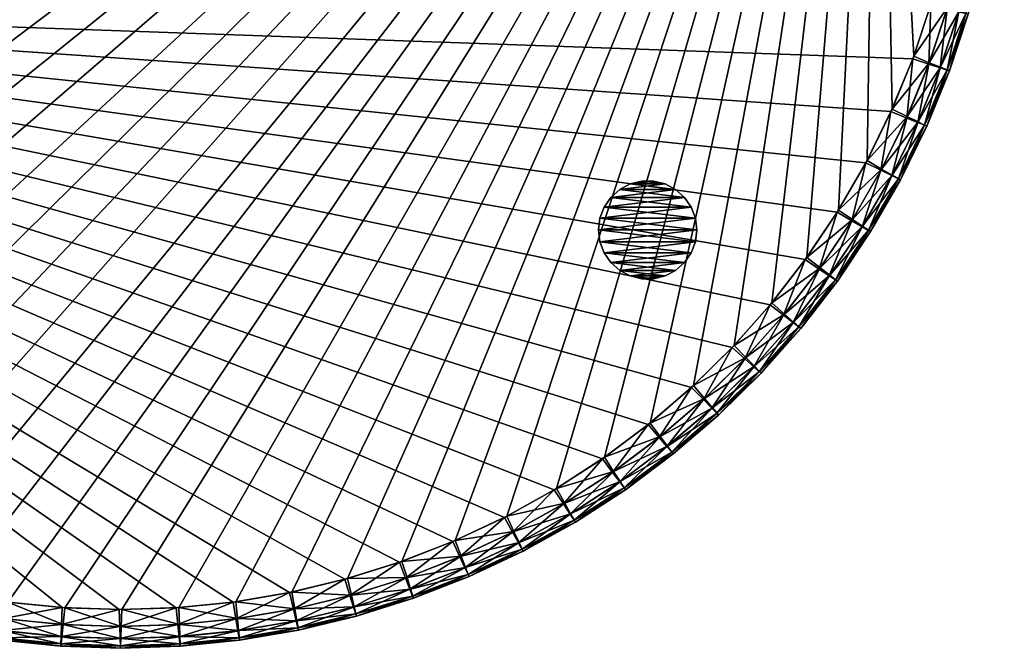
# Model space of a CAD drawing. Header units: inches. Extents: x -9 to 9, y -9 to 9.
# Tile 3 of 5: x -1 to 9, y -9 to -2.6. Entities that reach past the tile are written whole.
import ezdxf

# ---------------------------------------------------------------- set-up
doc = ezdxf.new("R2010")
doc.units = ezdxf.units.IN
doc.header["$LTSCALE"] = 0.03937
doc.header["$MEASUREMENT"] = 0
for name, color, linetype in [('A-FURN-3-ST', 150, 'Continuous'), ('A-FURN-3-ST-GD', 252, 'Continuous'), ('A-FURN-3-ST-SI', 160, 'Continuous')]:
    doc.layers.add(name, color=color, linetype=linetype)

msp = doc.modelspace()

# ---------------------------------------------------------------- meshes
at = {"layer": 'A-FURN-3-ST'}
mesh = msp.add_polyface(dxfattribs=at)
corners = [(-8.128, 3.318, 14.725), (-7.885, 3.859, 14.725), (-8.24, 3.369, 14.652), (-7.993, 3.917, 14.652), (-7.971, 3.248, 14.75), (-7.733, 3.778, 14.75), (-7.606, 4.383, 14.725), (-7.711, 4.448, 14.652), (-7.46, 4.292, 14.75), (-7.293, 4.886, 14.725), (-7.393, 4.958, 14.652), (-7.154, 4.786, 14.75), (-6.947, 5.368, 14.725), (-7.041, 5.446, 14.652), (-6.814, 5.258, 14.75), (-8.059, 3.952, 14.529), (-7.773, 4.487, 14.529), (-8.08, 3.964, 14.357), (-7.794, 4.5, 14.357), (-7.453, 5.002, 14.529), (-7.473, 5.016, 14.357), (-7.098, 5.493, 14.529), (3.113, 8.024, 14.75), (2.564, 8.216, 14.75), (-7.297, -4.564, 14.75), (2.003, 8.37, 14.75), (1.434, 8.487, 14.75), (0.858, 8.564, 14.75), (0.277, 8.602, 14.75), (-0.304, 8.602, 14.75), (-0.884, 8.561, 14.75), (-1.46, 8.482, 14.75), (-2.029, 8.364, 14.75), (-2.589, 8.208, 14.75), (-3.137, 8.015, 14.75), (-3.671, 7.785, 14.75), (-4.189, 7.519, 14.75), (-4.687, 7.219, 14.75), (-5.163, 6.886, 14.75), (-5.616, 6.522, 14.75), (-6.044, 6.128, 14.75), (-6.444, 5.706, 14.75), (-8.172, 2.702, 14.75), (-8.335, 2.144, 14.75)]
mesh.append_faces([[corners[k] for k in face] for face in [(0, 1, 2), (1, 3, 2), (4, 5, 0), (5, 1, 0), (1, 6, 3), (6, 7, 3), (5, 8, 1), (8, 6, 1), (6, 9, 7), (9, 10, 7), (8, 11, 6), (11, 9, 6), (9, 12, 10), (12, 13, 10), (11, 14, 9), (14, 12, 9), (3, 7, 15), (7, 16, 15), (15, 16, 17), (16, 18, 17), (7, 10, 16), (10, 19, 16), (16, 19, 18), (19, 20, 18), (10, 13, 19), (13, 21, 19), (19, 21, 20), (22, 23, 24), (23, 25, 24), (25, 26, 24), (26, 27, 24), (27, 28, 24), (28, 29, 24), (29, 30, 24), (30, 31, 24), (31, 32, 24), (32, 33, 24), (33, 34, 24), (34, 35, 24), (35, 36, 24), (36, 37, 24), (37, 38, 24), (38, 39, 24), (39, 40, 24), (40, 41, 24), (41, 14, 24), (14, 11, 24), (11, 8, 24), (8, 5, 24), (5, 4, 24), (4, 42, 24), (42, 43, 24)]])
mesh = msp.add_polyface(dxfattribs=at)
corners = [(3.181, 8.182, 14.725), (3.726, 7.949, 14.725), (3.229, 8.295, 14.652), (3.782, 8.058, 14.652), (3.113, 8.024, 14.75), (3.647, 7.796, 14.75), (4.254, 7.679, 14.725), (4.317, 7.785, 14.652), (4.165, 7.532, 14.75), (4.763, 7.375, 14.725), (4.833, 7.476, 14.652), (4.664, 7.233, 14.75), (5.25, 7.036, 14.725), (5.326, 7.132, 14.652), (5.142, 6.902, 14.75), (5.713, 6.666, 14.725), (5.796, 6.756, 14.652), (5.596, 6.539, 14.75), (6.15, 6.265, 14.725), (6.025, 6.146, 14.75), (3.815, 8.124, 14.529), (4.355, 7.848, 14.529), (3.827, 8.146, 14.357), (4.368, 7.869, 14.357), (4.875, 7.536, 14.529), (4.889, 7.556, 14.357), (5.373, 7.19, 14.529), (5.388, 7.209, 14.357), (5.846, 6.811, 14.529), (5.862, 6.829, 14.357), (6.239, 6.35, 14.652), (6.292, 6.401, 14.529), (7.721, 3.802, 14.75), (7.447, 4.315, 14.75), (-7.297, -4.564, 14.75), (7.139, 4.808, 14.75), (6.798, 5.279, 14.75), (6.426, 5.726, 14.75)]
mesh.append_faces([[corners[k] for k in face] for face in [(0, 1, 2), (1, 3, 2), (4, 5, 0), (5, 1, 0), (1, 6, 3), (6, 7, 3), (5, 8, 1), (8, 6, 1), (6, 9, 7), (9, 10, 7), (8, 11, 6), (11, 9, 6), (9, 12, 10), (12, 13, 10), (11, 14, 9), (14, 12, 9), (12, 15, 13), (15, 16, 13), (14, 17, 12), (17, 15, 12), (15, 18, 16), (17, 19, 15), (19, 18, 15), (3, 7, 20), (7, 21, 20), (20, 21, 22), (21, 23, 22), (7, 10, 21), (10, 24, 21), (21, 24, 23), (24, 25, 23), (10, 13, 24), (13, 26, 24), (24, 26, 25), (26, 27, 25), (13, 16, 26), (16, 28, 26), (26, 28, 27), (28, 29, 27), (16, 30, 28), (28, 31, 29), (32, 33, 34), (33, 35, 34), (35, 36, 34), (36, 37, 34), (37, 19, 34), (19, 17, 34), (17, 14, 34), (14, 11, 34), (11, 8, 34), (8, 5, 34), (5, 4, 34)]])
mesh = msp.add_polyface(dxfattribs=at)
corners = [(-2.84, -8.125, 14.75), (-3.382, -7.915, 14.75), (-2.902, -8.285, 14.725), (-3.455, -8.07, 14.725), (-3.992, -7.819, 14.725), (-3.507, -8.182, 14.652), (-4.052, -7.926, 14.652), (-3.909, -7.668, 14.75), (-4.511, -7.531, 14.725), (-4.578, -7.635, 14.652), (-4.417, -7.387, 14.75), (-5.009, -7.21, 14.725), (-5.083, -7.308, 14.652), (-4.906, -7.072, 14.75), (-5.484, -6.855, 14.725), (-5.564, -6.948, 14.652), (-5.372, -6.724, 14.75), (-5.935, -6.469, 14.725), (-6.021, -6.557, 14.652), (-5.814, -6.346, 14.75), (-6.358, -6.054, 14.725), (-6.229, -5.939, 14.75), (-4.087, -7.991, 14.529), (-3.539, -8.248, 14.529), (-4.099, -8.012, 14.357), (-3.549, -8.271, 14.357), (-4.618, -7.696, 14.529), (-4.631, -7.717, 14.357), (-5.127, -7.367, 14.529), (-5.141, -7.387, 14.357), (-5.612, -7.004, 14.529), (-5.628, -7.023, 14.357), (-6.072, -6.609, 14.529), (-6.09, -6.627, 14.357), (7.721, 3.802, 14.75), (-6.616, -5.505, 14.75), (-6.972, -5.046, 14.75), (-7.297, -4.564, 14.75)]
mesh.append_faces([[corners[k] for k in face] for face in [(0, 1, 2), (1, 3, 2), (3, 4, 5), (4, 6, 5), (1, 7, 3), (7, 4, 3), (4, 8, 6), (8, 9, 6), (7, 10, 4), (10, 8, 4), (8, 11, 9), (11, 12, 9), (10, 13, 8), (13, 11, 8), (11, 14, 12), (14, 15, 12), (13, 16, 11), (16, 14, 11), (14, 17, 15), (17, 18, 15), (16, 19, 14), (19, 17, 14), (17, 20, 18), (19, 21, 17), (21, 20, 17), (6, 22, 23), (22, 24, 25), (6, 9, 22), (9, 26, 22), (22, 26, 24), (26, 27, 24), (9, 12, 26), (12, 28, 26), (26, 28, 27), (28, 29, 27), (12, 15, 28), (15, 30, 28), (28, 30, 29), (30, 31, 29), (15, 18, 30), (18, 32, 30), (30, 32, 31), (32, 33, 31), (34, 7, 1), (34, 10, 7), (34, 13, 10), (34, 16, 13), (34, 19, 16), (34, 21, 19), (34, 35, 21), (34, 36, 35), (34, 37, 36)]])
mesh = msp.add_polyface(dxfattribs=at)
corners = [(7.856, -3.515, 14.75), (8.011, -3.591, 14.725), (8.235, -3.042, 14.725), (7.75, -4.124, 14.725), (8.121, -3.645, 14.652), (7.857, -4.185, 14.652), (7.601, -4.038, 14.75), (7.454, -4.637, 14.725), (7.556, -4.706, 14.652), (7.311, -4.541, 14.75), (7.124, -5.13, 14.725), (7.221, -5.205, 14.652), (6.988, -5.025, 14.75), (6.761, -5.599, 14.725), (6.633, -5.485, 14.75), (7.92, -4.222, 14.529), (8.187, -3.678, 14.529), (7.942, -4.234, 14.357), (8.21, -3.688, 14.357), (7.617, -4.747, 14.529), (7.638, -4.761, 14.357), (7.28, -5.25, 14.529), (7.299, -5.265, 14.357), (6.853, -5.681, 14.652), (7.721, 3.802, 14.75), (8.076, -2.977, 14.75), (8.258, -2.425, 14.75), (6.247, -5.92, 14.75), (5.833, -6.328, 14.75), (5.393, -6.708, 14.75), (4.928, -7.057, 14.75), (4.44, -7.373, 14.75), (3.932, -7.656, 14.75), (3.406, -7.904, 14.75), (2.865, -8.116, 14.75), (2.311, -8.291, 14.75), (1.746, -8.428, 14.75), (1.173, -8.527, 14.75), (0.594, -8.586, 14.75), (0.013, -8.607, 14.75), (-0.568, -8.588, 14.75), (-1.146, -8.53, 14.75), (-1.72, -8.433, 14.75), (-2.285, -8.298, 14.75), (-2.84, -8.125, 14.75), (-3.382, -7.915, 14.75)]
mesh.append_faces([[corners[k] for k in face] for face in [(0, 1, 2), (1, 3, 4), (3, 5, 4), (0, 6, 1), (6, 3, 1), (3, 7, 5), (7, 8, 5), (6, 9, 3), (9, 7, 3), (7, 10, 8), (10, 11, 8), (9, 12, 7), (12, 10, 7), (10, 13, 11), (12, 14, 10), (14, 13, 10), (5, 15, 16), (15, 17, 18), (5, 8, 15), (8, 19, 15), (15, 19, 17), (19, 20, 17), (8, 11, 19), (11, 21, 19), (19, 21, 20), (21, 22, 20), (11, 23, 21), (24, 25, 26), (24, 0, 25), (24, 6, 0), (24, 9, 6), (24, 12, 9), (24, 14, 12), (24, 27, 14), (24, 28, 27), (24, 29, 28), (24, 30, 29), (24, 31, 30), (24, 32, 31), (24, 33, 32), (24, 34, 33), (24, 35, 34), (24, 36, 35), (24, 37, 36), (24, 38, 37), (24, 39, 38), (24, 40, 39), (24, 41, 40), (24, 42, 41), (24, 43, 42), (24, 44, 43), (24, 45, 44)]])
mesh = msp.add_polyface(dxfattribs=at)
corners = [(8.778, -0.141, 14.725), (8.748, -0.733, 14.725), (8.901, -0.147, 14.652), (8.87, -0.748, 14.652), (8.606, -0.132, 14.75), (8.577, -0.713, 14.75), (8.679, -1.322, 14.725), (8.8, -1.345, 14.652), (8.51, -1.29, 14.75), (8.57, -1.905, 14.725), (8.689, -1.936, 14.652), (8.403, -1.862, 14.75), (8.422, -2.479, 14.725), (8.538, -2.518, 14.652), (8.258, -2.425, 14.75), (8.235, -3.042, 14.725), (8.349, -3.089, 14.652), (8.076, -2.977, 14.75), (8.011, -3.591, 14.725), (8.121, -3.645, 14.652), (7.856, -3.515, 14.75), (8.974, -0.151, 14.529), (8.944, -0.756, 14.529), (8.999, -0.152, 14.357), (8.968, -0.759, 14.357), (8.872, -1.358, 14.529), (8.896, -1.363, 14.357), (8.76, -1.954, 14.529), (8.784, -1.96, 14.357), (8.608, -2.541, 14.529), (8.632, -2.549, 14.357), (8.417, -3.116, 14.529), (8.44, -3.126, 14.357), (8.187, -3.678, 14.529), (8.21, -3.688, 14.357), (7.857, -4.185, 14.652), (7.92, -4.222, 14.529), (8.595, 0.449, 14.75), (7.721, 3.802, 14.75)]
mesh.append_faces([[corners[k] for k in face] for face in [(0, 1, 2), (1, 3, 2), (4, 5, 0), (5, 1, 0), (1, 6, 3), (6, 7, 3), (5, 8, 1), (8, 6, 1), (6, 9, 7), (9, 10, 7), (8, 11, 6), (11, 9, 6), (9, 12, 10), (12, 13, 10), (11, 14, 9), (14, 12, 9), (12, 15, 13), (15, 16, 13), (14, 17, 12), (17, 15, 12), (15, 18, 16), (18, 19, 16), (17, 20, 15), (2, 3, 21), (3, 22, 21), (21, 22, 23), (22, 24, 23), (3, 7, 22), (7, 25, 22), (22, 25, 24), (25, 26, 24), (7, 10, 25), (10, 27, 25), (25, 27, 26), (27, 28, 26), (10, 13, 27), (13, 29, 27), (27, 29, 28), (29, 30, 28), (13, 16, 29), (16, 31, 29), (29, 31, 30), (31, 32, 30), (16, 19, 31), (19, 33, 31), (31, 33, 32), (33, 34, 32), (19, 35, 33), (33, 36, 34), (8, 5, 11), (5, 4, 11), (4, 37, 11), (38, 14, 11)]])
mesh = msp.add_polyface(dxfattribs=at)
corners = [(5.127, -7.367, 0.971), (5.564, -6.948, 0.848), (5.083, -7.308, 0.848), (5.612, -7.004, 0.971), (5.141, -7.387, 1.143), (5.628, -7.023, 1.143), (4.618, -7.696, 0.971), (4.578, -7.635, 0.848), (4.631, -7.717, 1.143), (4.088, -7.991, 0.971), (4.052, -7.926, 0.848), (4.099, -8.012, 1.143), (3.539, -8.248, 0.971), (3.507, -8.182, 0.848), (3.549, -8.271, 1.143), (2.902, -8.285, 0.775), (3.382, -7.915, 0.75), (2.84, -8.125, 0.75), (3.455, -8.07, 0.775), (3.992, -7.819, 0.775), (3.909, -7.668, 0.75), (4.511, -7.531, 0.775), (4.417, -7.387, 0.75), (5.009, -7.21, 0.775), (4.906, -7.072, 0.75), (5.484, -6.855, 0.775), (5.372, -6.724, 0.75), (-8.258, -2.425, 0.75), (5.814, -6.346, 0.75), (6.229, -5.939, 0.75), (6.616, -5.505, 0.75), (6.972, -5.046, 0.75), (7.297, -4.564, 0.75), (7.589, -4.061, 0.75), (7.845, -3.539, 0.75), (8.067, -3.002, 0.75), (8.251, -2.45, 0.75), (8.397, -1.888, 0.75), (8.506, -1.316, 0.75), (8.575, -0.739, 0.75), (8.605, -0.159, 0.75), (8.597, 0.423, 0.75), (8.548, 1.002, 0.75)]
mesh.append_faces([[corners[k] for k in face] for face in [(0, 1, 2), (0, 3, 1), (4, 3, 0), (4, 5, 3), (6, 2, 7), (6, 0, 2), (8, 0, 6), (8, 4, 0), (9, 7, 10), (9, 6, 7), (11, 6, 9), (11, 8, 6), (12, 10, 13), (12, 9, 10), (14, 11, 9), (15, 16, 17), (15, 18, 16), (13, 19, 18), (13, 10, 19), (18, 20, 16), (18, 19, 20), (10, 21, 19), (10, 7, 21), (19, 22, 20), (19, 21, 22), (7, 23, 21), (7, 2, 23), (21, 24, 22), (21, 23, 24), (2, 25, 23), (2, 1, 25), (23, 26, 24), (23, 25, 26), (16, 20, 27), (20, 22, 27), (22, 24, 27), (24, 26, 27), (26, 28, 27), (28, 29, 27), (29, 30, 27), (30, 31, 27), (31, 32, 27), (32, 33, 27), (33, 34, 27), (34, 35, 27), (35, 36, 27), (36, 37, 27), (37, 38, 27), (38, 39, 27), (39, 40, 27), (40, 41, 27), (41, 42, 27)]])
mesh = msp.add_polyface(dxfattribs=at)
corners = [(8.943, -0.758, 0.971), (8.9, -0.154, 0.848), (8.87, -0.754, 0.848), (8.974, -0.152, 0.971), (8.968, -0.759, 1.143), (8.999, -0.152, 1.143), (8.872, -1.36, 0.971), (8.799, -1.351, 0.848), (8.896, -1.363, 1.143), (8.76, -1.956, 0.971), (8.687, -1.942, 0.848), (8.784, -1.96, 1.143), (8.608, -2.543, 0.971), (8.536, -2.524, 0.848), (8.632, -2.549, 1.143), (8.416, -3.118, 0.971), (8.346, -3.095, 0.848), (8.44, -3.126, 1.143), (8.187, -3.679, 0.971), (8.119, -3.651, 0.848), (8.21, -3.688, 1.143), (7.92, -4.223, 0.971), (7.942, -4.234, 1.143), (7.854, -4.191, 0.848), (8.005, -3.605, 0.775), (7.743, -4.137, 0.775), (7.845, -3.539, 0.75), (8.23, -3.056, 0.775), (8.067, -3.002, 0.75), (8.417, -2.493, 0.775), (8.251, -2.45, 0.75), (8.566, -1.919, 0.775), (8.397, -1.888, 0.75), (8.677, -1.337, 0.775), (8.506, -1.316, 0.75), (8.747, -0.748, 0.775), (8.575, -0.739, 0.75), (8.778, -0.156, 0.775), (8.605, -0.159, 0.75), (8.597, 0.423, 0.75)]
mesh.append_faces([[corners[k] for k in face] for face in [(0, 1, 2), (0, 3, 1), (4, 3, 0), (4, 5, 3), (6, 2, 7), (6, 0, 2), (8, 0, 6), (8, 4, 0), (9, 7, 10), (9, 6, 7), (11, 6, 9), (11, 8, 6), (12, 10, 13), (12, 9, 10), (14, 9, 12), (14, 11, 9), (15, 13, 16), (15, 12, 13), (17, 12, 15), (17, 14, 12), (18, 16, 19), (18, 15, 16), (20, 15, 18), (20, 17, 15), (21, 18, 19), (22, 20, 18), (23, 19, 24), (25, 24, 26), (19, 27, 24), (19, 16, 27), (24, 28, 26), (24, 27, 28), (16, 29, 27), (16, 13, 29), (27, 30, 28), (27, 29, 30), (13, 31, 29), (13, 10, 31), (29, 32, 30), (29, 31, 32), (10, 33, 31), (10, 7, 33), (31, 34, 32), (31, 33, 34), (7, 35, 33), (7, 2, 35), (33, 36, 34), (33, 35, 36), (2, 37, 35), (2, 1, 37), (35, 38, 36), (35, 37, 38), (37, 39, 38)]])
mesh = msp.add_polyface(dxfattribs=at)
corners = [(-0.607, -8.955, 0.971), (-0.003, -8.902, 0.848), (-0.604, -8.881, 0.848), (-0.608, -8.979, 1.143), (-0.001, -8.975, 0.971), (-1.21, -8.894, 0.971), (-1.202, -8.82, 0.848), (-1.212, -8.918, 1.143), (-1.808, -8.792, 0.971), (-1.795, -8.719, 0.848), (-1.812, -8.816, 1.143), (-2.397, -8.649, 0.971), (-2.38, -8.578, 0.848), (-2.403, -8.673, 1.143), (-2.975, -8.468, 0.971), (-2.953, -8.398, 0.848), (-2.983, -8.491, 1.143), (-3.54, -8.248, 0.971), (-3.513, -8.179, 0.848), (-3.549, -8.271, 1.143), (-0.007, -8.779, 0.775), (-0.6, -8.758, 0.775), (-4.005, -7.812, 0.775), (-3.469, -8.064, 0.775), (-3.406, -7.904, 0.75), (-2.916, -8.28, 0.775), (-2.865, -8.116, 0.75), (-2.351, -8.458, 0.775), (-2.311, -8.291, 0.75), (-1.774, -8.598, 0.775), (-1.746, -8.428, 0.75), (-1.19, -8.698, 0.775), (-1.173, -8.527, 0.75), (-0.594, -8.586, 0.75), (-8.258, -2.425, 0.75), (-0.013, -8.607, 0.75), (0.568, -8.588, 0.75), (1.146, -8.53, 0.75), (1.72, -8.433, 0.75), (2.285, -8.298, 0.75), (2.84, -8.125, 0.75), (3.382, -7.915, 0.75)]
mesh.append_faces([[corners[k] for k in face] for face in [(0, 1, 2), (3, 4, 0), (5, 2, 6), (5, 0, 2), (7, 0, 5), (7, 3, 0), (8, 6, 9), (8, 5, 6), (10, 5, 8), (10, 7, 5), (11, 9, 12), (11, 8, 9), (13, 8, 11), (13, 10, 8), (14, 12, 15), (14, 11, 12), (16, 11, 14), (16, 13, 11), (17, 15, 18), (17, 14, 15), (19, 14, 17), (19, 16, 14), (2, 20, 21), (22, 23, 24), (18, 25, 23), (18, 15, 25), (23, 26, 24), (23, 25, 26), (15, 27, 25), (15, 12, 27), (25, 28, 26), (25, 27, 28), (12, 29, 27), (12, 9, 29), (27, 30, 28), (27, 29, 30), (9, 31, 29), (9, 6, 31), (29, 32, 30), (29, 31, 32), (6, 21, 31), (6, 2, 21), (31, 33, 32), (31, 21, 33), (32, 33, 34), (33, 35, 34), (35, 36, 34), (36, 37, 34), (37, 38, 34), (38, 39, 34), (39, 40, 34), (40, 41, 34)]])
mesh = msp.add_polyface(dxfattribs=at)
corners = [(7.92, -4.223, 0.971), (8.119, -3.651, 0.848), (7.854, -4.191, 0.848), (7.942, -4.234, 1.143), (8.187, -3.679, 0.971), (7.617, -4.748, 0.971), (7.553, -4.712, 0.848), (7.638, -4.761, 1.143), (7.279, -5.252, 0.971), (7.217, -5.211, 0.848), (7.299, -5.265, 1.143), (6.907, -5.731, 0.971), (6.849, -5.686, 0.848), (6.927, -5.746, 1.143), (6.505, -6.184, 0.971), (6.45, -6.135, 0.848), (6.523, -6.201, 1.143), (6.072, -6.609, 0.971), (6.021, -6.557, 0.848), (6.09, -6.627, 1.143), (5.612, -7.004, 0.971), (5.564, -6.948, 0.848), (5.628, -7.023, 1.143), (5.935, -6.469, 0.775), (5.484, -6.855, 0.775), (5.814, -6.346, 0.75), (5.372, -6.724, 0.75), (6.358, -6.054, 0.775), (6.229, -5.939, 0.75), (6.752, -5.611, 0.775), (6.616, -5.505, 0.75), (7.115, -5.142, 0.775), (6.972, -5.046, 0.75), (7.446, -4.65, 0.775), (7.297, -4.564, 0.75), (7.743, -4.137, 0.775), (7.589, -4.061, 0.75), (8.005, -3.605, 0.775), (7.845, -3.539, 0.75)]
mesh.append_faces([[corners[k] for k in face] for face in [(0, 1, 2), (3, 4, 0), (5, 2, 6), (5, 0, 2), (7, 0, 5), (7, 3, 0), (8, 6, 9), (8, 5, 6), (10, 5, 8), (10, 7, 5), (11, 9, 12), (11, 8, 9), (13, 8, 11), (13, 10, 8), (14, 12, 15), (14, 11, 12), (16, 11, 14), (16, 13, 11), (17, 15, 18), (17, 14, 15), (19, 14, 17), (19, 16, 14), (20, 18, 21), (20, 17, 18), (22, 17, 20), (22, 19, 17), (21, 23, 24), (21, 18, 23), (24, 25, 26), (24, 23, 25), (18, 27, 23), (18, 15, 27), (23, 28, 25), (23, 27, 28), (15, 29, 27), (15, 12, 29), (27, 30, 28), (27, 29, 30), (12, 31, 29), (12, 9, 31), (29, 32, 30), (29, 31, 32), (9, 33, 31), (9, 6, 33), (31, 34, 32), (31, 33, 34), (6, 35, 33), (6, 2, 35), (33, 36, 34), (33, 35, 36), (2, 37, 35), (35, 38, 36)]])
mesh = msp.add_polyface(dxfattribs=at)
corners = [(6.761, -5.599, 14.725), (6.853, -5.681, 14.652), (7.221, -5.205, 14.652), (6.368, -6.043, 14.725), (6.454, -6.131, 14.652), (6.633, -5.485, 14.75), (6.247, -5.92, 14.75), (5.946, -6.459, 14.725), (6.026, -6.552, 14.652), (5.833, -6.328, 14.75), (5.496, -6.846, 14.725), (5.57, -6.944, 14.652), (5.393, -6.708, 14.75), (5.021, -7.201, 14.725), (5.088, -7.304, 14.652), (4.928, -7.057, 14.75), (4.524, -7.524, 14.725), (4.583, -7.631, 14.652), (4.44, -7.373, 14.75), (4.005, -7.812, 14.725), (4.058, -7.923, 14.652), (3.932, -7.656, 14.75), (6.908, -5.73, 14.529), (7.28, -5.25, 14.529), (7.299, -5.265, 14.357), (6.927, -5.746, 14.357), (6.506, -6.183, 14.529), (6.523, -6.201, 14.357), (6.074, -6.608, 14.529), (6.09, -6.627, 14.357), (5.614, -7.003, 14.529), (5.628, -7.023, 14.357), (5.128, -7.366, 14.529), (5.141, -7.387, 14.357), (4.619, -7.696, 14.529), (4.631, -7.717, 14.357), (4.089, -7.99, 14.529), (4.099, -8.012, 14.357)]
mesh.append_faces([[corners[k] for k in face] for face in [(0, 1, 2), (0, 3, 1), (3, 4, 1), (5, 6, 0), (6, 3, 0), (3, 7, 4), (7, 8, 4), (6, 9, 3), (9, 7, 3), (7, 10, 8), (10, 11, 8), (9, 12, 7), (12, 10, 7), (10, 13, 11), (13, 14, 11), (12, 15, 10), (15, 13, 10), (13, 16, 14), (16, 17, 14), (15, 18, 13), (18, 16, 13), (16, 19, 17), (19, 20, 17), (18, 21, 16), (21, 19, 16), (1, 22, 23), (23, 22, 24), (22, 25, 24), (1, 4, 22), (4, 26, 22), (22, 26, 25), (26, 27, 25), (4, 8, 26), (8, 28, 26), (26, 28, 27), (28, 29, 27), (8, 11, 28), (11, 30, 28), (28, 30, 29), (30, 31, 29), (11, 14, 30), (14, 32, 30), (30, 32, 31), (32, 33, 31), (14, 17, 32), (17, 34, 32), (32, 34, 33), (34, 35, 33), (17, 20, 34), (20, 36, 34), (34, 36, 35), (36, 37, 35)]])
mesh = msp.add_polyface(dxfattribs=at)
corners = [(4.005, -7.812, 14.725), (3.469, -8.064, 14.725), (4.058, -7.923, 14.652), (3.514, -8.179, 14.652), (3.932, -7.656, 14.75), (3.406, -7.904, 14.75), (2.917, -8.28, 14.725), (2.953, -8.398, 14.652), (2.865, -8.116, 14.75), (2.351, -8.458, 14.725), (2.38, -8.578, 14.652), (2.311, -8.291, 14.75), (1.775, -8.598, 14.725), (1.795, -8.719, 14.652), (1.746, -8.428, 14.75), (1.19, -8.698, 14.725), (1.202, -8.82, 14.652), (1.173, -8.527, 14.75), (0.6, -8.758, 14.725), (0.604, -8.881, 14.652), (0.594, -8.586, 14.75), (0.007, -8.779, 14.725), (0.013, -8.607, 14.75), (4.089, -7.99, 14.529), (3.54, -8.248, 14.529), (4.099, -8.012, 14.357), (3.549, -8.271, 14.357), (2.975, -8.468, 14.529), (2.983, -8.491, 14.357), (2.397, -8.649, 14.529), (2.403, -8.673, 14.357), (1.808, -8.792, 14.529), (1.812, -8.816, 14.357), (1.21, -8.894, 14.529), (1.212, -8.918, 14.357), (0.607, -8.955, 14.529), (0.608, -8.979, 14.357), (0.003, -8.902, 14.652), (0.001, -8.975, 14.529)]
mesh.append_faces([[corners[k] for k in face] for face in [(0, 1, 2), (1, 3, 2), (4, 5, 0), (5, 1, 0), (1, 6, 3), (6, 7, 3), (5, 8, 1), (8, 6, 1), (6, 9, 7), (9, 10, 7), (8, 11, 6), (11, 9, 6), (9, 12, 10), (12, 13, 10), (11, 14, 9), (14, 12, 9), (12, 15, 13), (15, 16, 13), (14, 17, 12), (17, 15, 12), (15, 18, 16), (18, 19, 16), (17, 20, 15), (20, 18, 15), (18, 21, 19), (20, 22, 18), (2, 3, 23), (3, 24, 23), (23, 24, 25), (24, 26, 25), (3, 7, 24), (7, 27, 24), (24, 27, 26), (27, 28, 26), (7, 10, 27), (10, 29, 27), (27, 29, 28), (29, 30, 28), (10, 13, 29), (13, 31, 29), (29, 31, 30), (31, 32, 30), (13, 16, 31), (16, 33, 31), (31, 33, 32), (33, 34, 32), (16, 19, 33), (19, 35, 33), (33, 35, 34), (35, 36, 34), (19, 37, 35), (35, 38, 36)]])
mesh = msp.add_polyface(dxfattribs=at)
corners = [(-0.585, -8.759, 14.725), (-1.175, -8.7, 14.725), (-0.598, -8.882, 14.652), (-1.196, -8.821, 14.652), (-0.568, -8.588, 14.75), (-1.146, -8.53, 14.75), (-1.76, -8.601, 14.725), (-1.789, -8.72, 14.652), (-1.72, -8.433, 14.75), (-2.336, -8.462, 14.725), (-2.373, -8.58, 14.652), (-2.285, -8.298, 14.75), (-2.902, -8.285, 14.725), (-2.947, -8.4, 14.652), (-2.84, -8.125, 14.75), (-3.455, -8.07, 14.725), (-3.507, -8.182, 14.652), (0.007, -8.779, 14.725), (0.003, -8.902, 14.652), (0.604, -8.881, 14.652), (0.013, -8.607, 14.75), (0.6, -8.758, 14.725), (0.001, -8.975, 14.529), (-0.605, -8.955, 14.529), (0, -9, 14.357), (-0.608, -8.979, 14.357), (-1.208, -8.894, 14.529), (-1.212, -8.918, 14.357), (-1.806, -8.792, 14.529), (-1.812, -8.816, 14.357), (-2.395, -8.65, 14.529), (-2.403, -8.673, 14.357), (-2.974, -8.468, 14.529), (-2.983, -8.491, 14.357), (-3.539, -8.248, 14.529), (-3.549, -8.271, 14.357), (-4.052, -7.926, 14.652), (-4.087, -7.991, 14.529), (0.607, -8.955, 14.529), (0.608, -8.979, 14.357)]
mesh.append_faces([[corners[k] for k in face] for face in [(0, 1, 2), (1, 3, 2), (4, 5, 0), (5, 1, 0), (1, 6, 3), (6, 7, 3), (5, 8, 1), (8, 6, 1), (6, 9, 7), (9, 10, 7), (8, 11, 6), (11, 9, 6), (9, 12, 10), (12, 13, 10), (11, 14, 9), (14, 12, 9), (12, 15, 13), (15, 16, 13), (17, 18, 19), (20, 17, 21), (17, 0, 18), (0, 2, 18), (20, 4, 17), (4, 0, 17), (18, 2, 22), (2, 23, 22), (22, 23, 24), (23, 25, 24), (2, 3, 23), (3, 26, 23), (23, 26, 25), (26, 27, 25), (3, 7, 26), (7, 28, 26), (26, 28, 27), (28, 29, 27), (7, 10, 28), (10, 30, 28), (28, 30, 29), (30, 31, 29), (10, 13, 30), (13, 32, 30), (30, 32, 31), (32, 33, 31), (13, 16, 32), (16, 34, 32), (32, 34, 33), (34, 35, 33), (16, 36, 34), (34, 37, 35), (18, 22, 38), (22, 24, 39)]])
mesh = msp.add_polyface(dxfattribs=at)
corners = [(-0.607, -8.955, 0.971), (-0.001, -8.975, 0.971), (-0.003, -8.902, 0.848), (-0.608, -8.979, 1.143), (0, -9, 1.143), (3.549, -8.271, 1.143), (4.088, -7.991, 0.971), (3.539, -8.248, 0.971), (2.974, -8.468, 0.971), (3.507, -8.182, 0.848), (2.947, -8.4, 0.848), (2.983, -8.491, 1.143), (2.395, -8.65, 0.971), (2.373, -8.58, 0.848), (2.403, -8.673, 1.143), (1.806, -8.792, 0.971), (1.789, -8.72, 0.848), (1.812, -8.816, 1.143), (1.208, -8.894, 0.971), (1.196, -8.821, 0.848), (1.212, -8.918, 1.143), (0.605, -8.955, 0.971), (0.598, -8.882, 0.848), (0.608, -8.979, 1.143), (-0.604, -8.881, 0.848), (-0.007, -8.779, 0.775), (-0.6, -8.758, 0.775), (-0.013, -8.607, 0.75), (-0.594, -8.586, 0.75), (0.585, -8.759, 0.775), (0.568, -8.588, 0.75), (1.175, -8.7, 0.775), (1.146, -8.53, 0.75), (1.76, -8.601, 0.775), (1.72, -8.433, 0.75), (2.336, -8.462, 0.775), (2.285, -8.298, 0.75), (2.902, -8.285, 0.775), (2.84, -8.125, 0.75), (3.455, -8.07, 0.775)]
mesh.append_faces([[corners[k] for k in face] for face in [(0, 1, 2), (3, 4, 1), (5, 6, 7), (8, 9, 10), (8, 7, 9), (11, 7, 8), (11, 5, 7), (12, 10, 13), (12, 8, 10), (14, 8, 12), (14, 11, 8), (15, 13, 16), (15, 12, 13), (17, 12, 15), (17, 14, 12), (18, 16, 19), (18, 15, 16), (20, 15, 18), (20, 17, 15), (21, 19, 22), (21, 18, 19), (23, 18, 21), (23, 20, 18), (1, 22, 2), (1, 21, 22), (4, 21, 1), (4, 23, 21), (24, 2, 25), (26, 27, 28), (26, 25, 27), (2, 29, 25), (2, 22, 29), (25, 30, 27), (25, 29, 30), (22, 31, 29), (22, 19, 31), (29, 32, 30), (29, 31, 32), (19, 33, 31), (19, 16, 33), (31, 34, 32), (31, 33, 34), (16, 35, 33), (16, 13, 35), (33, 36, 34), (33, 35, 36), (13, 37, 35), (13, 10, 37), (35, 38, 36), (35, 37, 38), (10, 39, 37), (10, 9, 39)]])
at = {"layer": 'A-FURN-3-ST-GD'}
mesh = msp.add_polyface(dxfattribs=at)
corners = [(5.867, -4.744, 0), (5.853, -4.624, 0), (5.867, -4.744, 0.75), (5.853, -4.624, 0.75), (5.853, -4.863, 0), (5.853, -4.863, 0.75), (5.81, -4.976, 0), (5.81, -4.976, 0.75), (5.741, -5.075, 0), (5.741, -5.075, 0.75), (5.651, -5.155, 0), (5.651, -5.155, 0.75), (5.544, -5.211, 0), (5.544, -5.211, 0.75), (5.427, -5.24, 0), (5.427, -5.24, 0.75), (5.307, -5.24, 0), (5.307, -5.24, 0.75), (5.19, -5.211, 0), (5.19, -5.211, 0.75), (5.083, -5.155, 0), (5.083, -5.155, 0.75), (4.993, -5.075, 0), (4.993, -5.075, 0.75), (4.924, -4.976, 0), (4.924, -4.976, 0.75), (4.882, -4.863, 0), (4.882, -4.863, 0.75), (4.867, -4.744, 0), (4.867, -4.744, 0.75), (4.882, -4.624, 0), (4.882, -4.624, 0.75), (4.924, -4.511, 0), (4.924, -4.511, 0.75), (4.993, -4.412, 0), (4.993, -4.412, 0.75), (5.083, -4.332, 0), (5.083, -4.332, 0.75), (5.19, -4.276, 0), (5.19, -4.276, 0.75), (5.307, -4.247, 0), (5.307, -4.247, 0.75), (5.427, -4.247, 0), (5.427, -4.247, 0.75), (5.544, -4.276, 0), (5.544, -4.276, 0.75), (5.651, -4.332, 0), (5.651, -4.332, 0.75), (5.741, -4.412, 0), (5.741, -4.412, 0.75), (5.81, -4.511, 0), (5.81, -4.511, 0.75)]
mesh.append_faces([[corners[k] for k in face] for face in [(0, 1, 2), (2, 1, 3), (4, 0, 5), (5, 0, 2), (6, 4, 7), (7, 4, 5), (8, 6, 9), (9, 6, 7), (10, 8, 11), (11, 8, 9), (12, 10, 13), (13, 10, 11), (14, 12, 15), (15, 12, 13), (16, 14, 17), (17, 14, 15), (18, 16, 19), (19, 16, 17), (20, 18, 21), (21, 18, 19), (22, 20, 23), (23, 20, 21), (24, 22, 25), (25, 22, 23), (26, 24, 27), (27, 24, 25), (28, 26, 29), (29, 26, 27), (30, 28, 31), (31, 28, 29), (32, 30, 33), (33, 30, 31), (34, 32, 35), (35, 32, 33), (36, 34, 37), (37, 34, 35), (38, 36, 39), (39, 36, 37), (40, 38, 41), (41, 38, 39), (42, 40, 43), (43, 40, 41), (44, 42, 45), (45, 42, 43), (46, 44, 47), (47, 44, 45), (48, 46, 49), (49, 46, 47), (50, 48, 51), (51, 48, 49), (1, 50, 3), (3, 50, 51)]])
mesh.append_faces([[corners[k] for k in face] for face in [(15, 19, 17), (41, 45, 43), (42, 38, 40), (16, 12, 14)]], dxfattribs={"vtx0": -1})
mesh.append_faces([[corners[k] for k in face] for face in [(51, 33, 3), (3, 31, 2), (2, 29, 5), (5, 27, 7), (7, 25, 9), (9, 23, 11), (11, 21, 13), (13, 19, 15), (33, 51, 35), (35, 49, 37), (37, 47, 39), (39, 45, 41), (1, 30, 50), (50, 32, 48), (48, 34, 46), (46, 36, 44), (44, 38, 42), (30, 1, 28), (28, 0, 26), (26, 4, 24), (24, 6, 22), (22, 8, 20), (20, 10, 18), (18, 12, 16)]], dxfattribs={"vtx0": -1, "vtx1": -1})
mesh.append_faces([[corners[k] for k in face] for face in [(3, 33, 31), (2, 31, 29), (5, 29, 27), (7, 27, 25), (9, 25, 23), (11, 23, 21), (13, 21, 19), (35, 51, 49), (37, 49, 47), (39, 47, 45), (50, 30, 32), (48, 32, 34), (46, 34, 36), (44, 36, 38), (28, 1, 0), (26, 0, 4), (24, 4, 6), (22, 6, 8), (20, 8, 10), (18, 10, 12)]], dxfattribs={"vtx0": -1, "vtx2": -1})
at = {"layer": 'A-FURN-3-ST-SI'}
mesh = msp.add_polyface(dxfattribs=at)
corners = [(8.988, 0.456, 11.95), (8.999, -0.152, 11.95), (8.999, -0.152, 14.357), (8.968, -0.759, 14.357), (8.968, -0.759, 11.95), (8.896, -1.363, 14.357), (8.896, -1.363, 11.95), (8.784, -1.96, 14.357), (8.784, -1.96, 11.95), (8.632, -2.549, 14.357), (8.632, -2.549, 11.95), (8.44, -3.126, 14.357), (8.44, -3.126, 11.95), (8.21, -3.688, 14.357), (8.988, 0.456, 9.15), (8.999, -0.152, 9.15), (8.968, -0.759, 9.15), (8.896, -1.363, 9.15), (8.784, -1.96, 9.15), (8.632, -2.549, 9.15), (8.44, -3.126, 9.15), (8.21, -3.688, 11.95), (8.21, -3.688, 9.15), (8.999, -0.152, 6.35), (8.968, -0.759, 6.35), (8.896, -1.363, 6.35), (8.784, -1.96, 6.35), (8.632, -2.549, 6.35), (8.44, -3.126, 6.35), (8.999, -0.152, 3.55), (8.968, -0.759, 3.55), (8.896, -1.363, 3.55), (8.784, -1.96, 3.55), (8.632, -2.549, 3.55), (8.44, -3.126, 3.55), (8.21, -3.688, 6.35), (8.999, -0.152, 1.143), (8.968, -0.759, 1.143), (8.896, -1.363, 1.143), (8.784, -1.96, 1.143), (8.632, -2.549, 1.143), (8.44, -3.126, 1.143), (8.21, -3.688, 3.55)]
mesh.append_faces([[corners[k] for k in face] for face in [(0, 1, 2), (2, 1, 3), (1, 4, 3), (3, 4, 5), (4, 6, 5), (5, 6, 7), (6, 8, 7), (7, 8, 9), (8, 10, 9), (9, 10, 11), (10, 12, 11), (11, 12, 13), (14, 15, 1), (1, 15, 4), (15, 16, 4), (4, 16, 6), (16, 17, 6), (6, 17, 8), (17, 18, 8), (8, 18, 10), (18, 19, 10), (10, 19, 12), (19, 20, 12), (12, 20, 21), (20, 22, 21), (15, 23, 16), (23, 24, 16), (16, 24, 17), (24, 25, 17), (17, 25, 18), (25, 26, 18), (18, 26, 19), (26, 27, 19), (19, 27, 20), (27, 28, 20), (20, 28, 22), (23, 29, 24), (29, 30, 24), (24, 30, 25), (30, 31, 25), (25, 31, 26), (31, 32, 26), (26, 32, 27), (32, 33, 27), (27, 34, 28), (27, 33, 34), (28, 34, 35), (29, 36, 30), (36, 37, 30), (30, 37, 31), (37, 38, 31), (31, 38, 32), (38, 39, 32), (32, 40, 33), (32, 39, 40), (41, 33, 40), (41, 34, 33), (34, 41, 42)]])
mesh = msp.add_polyface(dxfattribs=at)
corners = [(8.44, -3.126, 11.95), (8.21, -3.688, 11.95), (8.21, -3.688, 14.357), (7.942, -4.234, 14.357), (7.942, -4.234, 11.95), (7.638, -4.761, 14.357), (7.638, -4.761, 11.95), (7.299, -5.265, 14.357), (7.299, -5.265, 11.95), (6.927, -5.746, 14.357), (6.927, -5.746, 11.95), (6.523, -6.201, 14.357), (6.523, -6.201, 11.95), (8.21, -3.688, 9.15), (7.942, -4.234, 9.15), (7.638, -4.761, 9.15), (7.299, -5.265, 9.15), (6.927, -5.746, 9.15), (6.523, -6.201, 9.15), (6.09, -6.627, 11.95), (8.44, -3.126, 6.35), (8.21, -3.688, 6.35), (7.942, -4.234, 6.35), (7.638, -4.761, 6.35), (7.299, -5.265, 6.35), (6.927, -5.746, 6.35), (6.523, -6.201, 6.35), (6.09, -6.627, 9.15), (8.44, -3.126, 3.55), (8.21, -3.688, 3.55), (7.942, -4.234, 3.55), (7.638, -4.761, 3.55), (7.299, -5.265, 3.55), (6.927, -5.746, 3.55), (6.523, -6.201, 3.55), (6.09, -6.627, 3.55), (8.44, -3.126, 1.143), (8.21, -3.688, 1.143), (7.942, -4.234, 1.143), (7.638, -4.761, 1.143), (7.299, -5.265, 1.143), (6.927, -5.746, 1.143), (6.523, -6.201, 1.143), (6.09, -6.627, 1.143)]
mesh.append_faces([[corners[k] for k in face] for face in [(0, 1, 2), (2, 1, 3), (1, 4, 3), (3, 4, 5), (4, 6, 5), (5, 6, 7), (6, 8, 7), (7, 8, 9), (8, 10, 9), (9, 10, 11), (10, 12, 11), (1, 13, 4), (13, 14, 4), (4, 14, 6), (14, 15, 6), (6, 15, 8), (15, 16, 8), (8, 16, 10), (16, 17, 10), (10, 17, 12), (17, 18, 12), (12, 18, 19), (20, 21, 13), (13, 21, 14), (21, 22, 14), (14, 22, 15), (22, 23, 15), (15, 24, 16), (15, 23, 24), (16, 24, 17), (24, 25, 17), (17, 25, 18), (25, 26, 18), (18, 26, 27), (28, 29, 21), (21, 29, 22), (29, 30, 22), (22, 30, 23), (30, 31, 23), (32, 23, 31), (32, 24, 23), (24, 32, 25), (32, 33, 25), (25, 33, 26), (33, 34, 26), (26, 34, 35), (36, 37, 29), (29, 38, 30), (29, 37, 38), (30, 38, 31), (38, 39, 31), (31, 40, 32), (31, 39, 40), (32, 40, 33), (40, 41, 33), (33, 42, 34), (33, 41, 42), (43, 34, 42)]])
mesh = msp.add_polyface(dxfattribs=at)
corners = [(6.523, -6.201, 14.357), (6.523, -6.201, 11.95), (6.09, -6.627, 14.357), (6.09, -6.627, 11.95), (5.628, -7.023, 14.357), (5.628, -7.023, 11.95), (5.141, -7.387, 14.357), (5.141, -7.387, 11.95), (4.631, -7.717, 11.95), (4.631, -7.717, 14.357), (4.099, -8.012, 14.357), (4.099, -8.012, 11.95), (3.549, -8.271, 14.357), (3.549, -8.271, 11.95), (6.523, -6.201, 9.15), (6.09, -6.627, 9.15), (5.628, -7.023, 9.15), (5.141, -7.387, 9.15), (4.631, -7.717, 9.15), (4.099, -8.012, 9.15), (3.549, -8.271, 9.15), (2.983, -8.491, 11.95), (6.523, -6.201, 6.35), (6.09, -6.627, 6.35), (5.628, -7.023, 6.35), (5.141, -7.387, 6.35), (4.631, -7.717, 6.35), (4.099, -8.012, 6.35), (3.549, -8.271, 6.35), (6.09, -6.627, 3.55), (5.628, -7.023, 3.55), (5.141, -7.387, 3.55), (4.631, -7.717, 3.55), (4.099, -8.012, 3.55), (3.549, -8.271, 3.55), (6.09, -6.627, 1.143), (6.523, -6.201, 3.55), (5.628, -7.023, 1.143), (5.141, -7.387, 1.143), (4.631, -7.717, 1.143), (4.099, -8.012, 1.143), (3.549, -8.271, 1.143), (2.983, -8.491, 1.143)]
mesh.append_faces([[corners[k] for k in face] for face in [(0, 1, 2), (1, 3, 2), (2, 3, 4), (3, 5, 4), (4, 5, 6), (5, 7, 6), (6, 8, 9), (6, 7, 8), (9, 8, 10), (8, 11, 10), (10, 11, 12), (11, 13, 12), (14, 15, 3), (3, 15, 5), (15, 16, 5), (5, 16, 7), (16, 17, 7), (7, 18, 8), (7, 17, 18), (8, 18, 11), (18, 19, 11), (11, 19, 13), (19, 20, 13), (13, 20, 21), (22, 23, 15), (15, 23, 16), (23, 24, 16), (16, 24, 17), (24, 25, 17), (26, 17, 25), (26, 18, 17), (18, 26, 19), (26, 27, 19), (19, 27, 20), (27, 28, 20), (22, 29, 23), (23, 29, 24), (29, 30, 24), (24, 30, 25), (30, 31, 25), (25, 31, 26), (26, 32, 27), (32, 33, 27), (27, 33, 28), (33, 34, 28), (35, 29, 36), (29, 37, 30), (29, 35, 37), (30, 37, 31), (37, 38, 31), (31, 38, 39), (32, 40, 33), (32, 39, 40), (41, 33, 40), (41, 34, 33), (34, 41, 42)]])
mesh.append_faces([[corners[k] for k in face] for face in [(31, 32, 26)]], dxfattribs={"vtx0": -1})
mesh.append_faces([[corners[k] for k in face] for face in [(31, 39, 32)]], dxfattribs={"vtx2": -1})
mesh = msp.add_polyface(dxfattribs=at)
corners = [(0, -9, 14.357), (0, -9, 11.95), (-0.608, -8.979, 14.357), (-0.608, -8.979, 11.95), (-1.212, -8.918, 14.357), (-1.212, -8.918, 11.95), (-1.812, -8.816, 14.357), (-1.812, -8.816, 11.95), (-2.403, -8.673, 14.357), (-2.403, -8.673, 11.95), (-2.983, -8.491, 14.357), (-2.983, -8.491, 11.95), (-3.549, -8.271, 14.357), (0, -9, 9.15), (-0.608, -8.979, 9.15), (-1.212, -8.918, 9.15), (-1.812, -8.816, 9.15), (-2.403, -8.673, 9.15), (-2.983, -8.491, 9.15), (-3.549, -8.271, 11.95), (0, -9, 6.35), (-0.608, -8.979, 6.35), (-1.212, -8.918, 6.35), (-1.812, -8.816, 6.35), (-2.403, -8.673, 6.35), (-2.983, -8.491, 6.35), (-3.549, -8.271, 6.35), (-3.549, -8.271, 9.15), (0, -9, 3.55), (-0.608, -8.979, 3.55), (-1.212, -8.918, 3.55), (-1.812, -8.816, 3.55), (-2.403, -8.673, 3.55), (-2.983, -8.491, 3.55), (-3.549, -8.271, 3.55), (-0.608, -8.979, 1.143), (0, -9, 1.143), (-1.212, -8.918, 1.143), (-1.812, -8.816, 1.143), (-2.403, -8.673, 1.143), (-2.983, -8.491, 1.143), (-3.549, -8.271, 1.143)]
mesh.append_faces([[corners[k] for k in face] for face in [(0, 1, 2), (1, 3, 2), (2, 3, 4), (3, 5, 4), (4, 5, 6), (5, 7, 6), (6, 7, 8), (7, 9, 8), (8, 9, 10), (9, 11, 10), (10, 11, 12), (1, 13, 3), (13, 14, 3), (3, 14, 5), (14, 15, 5), (5, 15, 7), (15, 16, 7), (7, 16, 9), (16, 17, 9), (9, 17, 11), (17, 18, 11), (11, 18, 19), (13, 20, 14), (20, 21, 14), (14, 21, 15), (21, 22, 15), (15, 22, 16), (22, 23, 16), (16, 23, 17), (23, 24, 17), (17, 24, 18), (24, 25, 18), (26, 27, 25), (27, 18, 25), (20, 28, 21), (28, 29, 21), (21, 29, 22), (29, 30, 22), (22, 31, 23), (22, 30, 31), (23, 31, 24), (31, 32, 24), (33, 24, 32), (33, 25, 24), (25, 33, 26), (33, 34, 26), (28, 35, 29), (28, 36, 35), (29, 37, 30), (29, 35, 37), (38, 30, 37), (38, 31, 30), (31, 39, 32), (31, 38, 39), (32, 40, 33), (32, 39, 40), (33, 41, 34), (33, 40, 41)]])
mesh = msp.add_polyface(dxfattribs=at)
corners = [(3.549, -8.271, 14.357), (3.549, -8.271, 11.95), (2.983, -8.491, 14.357), (2.983, -8.491, 11.95), (2.403, -8.673, 14.357), (2.403, -8.673, 11.95), (1.812, -8.816, 14.357), (1.812, -8.816, 11.95), (1.212, -8.918, 14.357), (1.212, -8.918, 11.95), (0.608, -8.979, 14.357), (0.608, -8.979, 11.95), (0, -9, 14.357), (0, -9, 11.95), (3.549, -8.271, 9.15), (2.983, -8.491, 9.15), (2.403, -8.673, 9.15), (1.812, -8.816, 9.15), (1.212, -8.918, 9.15), (0.608, -8.979, 9.15), (0, -9, 9.15), (3.549, -8.271, 6.35), (2.983, -8.491, 6.35), (2.403, -8.673, 6.35), (1.812, -8.816, 6.35), (1.212, -8.918, 6.35), (0.608, -8.979, 6.35), (0, -9, 6.35), (2.983, -8.491, 3.55), (3.549, -8.271, 3.55), (2.403, -8.673, 3.55), (1.812, -8.816, 3.55), (1.212, -8.918, 3.55), (0.608, -8.979, 3.55), (0, -9, 3.55), (2.983, -8.491, 1.143), (2.403, -8.673, 1.143), (1.812, -8.816, 1.143), (1.212, -8.918, 1.143), (0.608, -8.979, 1.143), (0, -9, 1.143)]
mesh.append_faces([[corners[k] for k in face] for face in [(0, 1, 2), (1, 3, 2), (2, 3, 4), (3, 5, 4), (4, 5, 6), (5, 7, 6), (6, 7, 8), (7, 9, 8), (8, 9, 10), (9, 11, 10), (10, 11, 12), (11, 13, 12), (14, 15, 3), (3, 15, 5), (15, 16, 5), (5, 16, 7), (16, 17, 7), (7, 17, 9), (17, 18, 9), (9, 18, 11), (18, 19, 11), (11, 19, 13), (19, 20, 13), (14, 21, 15), (21, 22, 15), (15, 23, 16), (15, 22, 23), (16, 23, 17), (23, 24, 17), (17, 24, 18), (24, 25, 18), (18, 25, 19), (25, 26, 19), (19, 26, 20), (26, 27, 20), (28, 22, 29), (22, 21, 29), (30, 22, 28), (30, 23, 22), (23, 30, 24), (30, 31, 24), (24, 32, 25), (24, 31, 32), (25, 32, 26), (32, 33, 26), (26, 33, 27), (33, 34, 27), (29, 35, 28), (28, 36, 30), (28, 35, 36), (30, 37, 31), (30, 36, 37), (38, 31, 37), (38, 32, 31), (32, 39, 33), (32, 38, 39), (33, 40, 34), (33, 39, 40)]])

doc.saveas('drawing.dxf')
